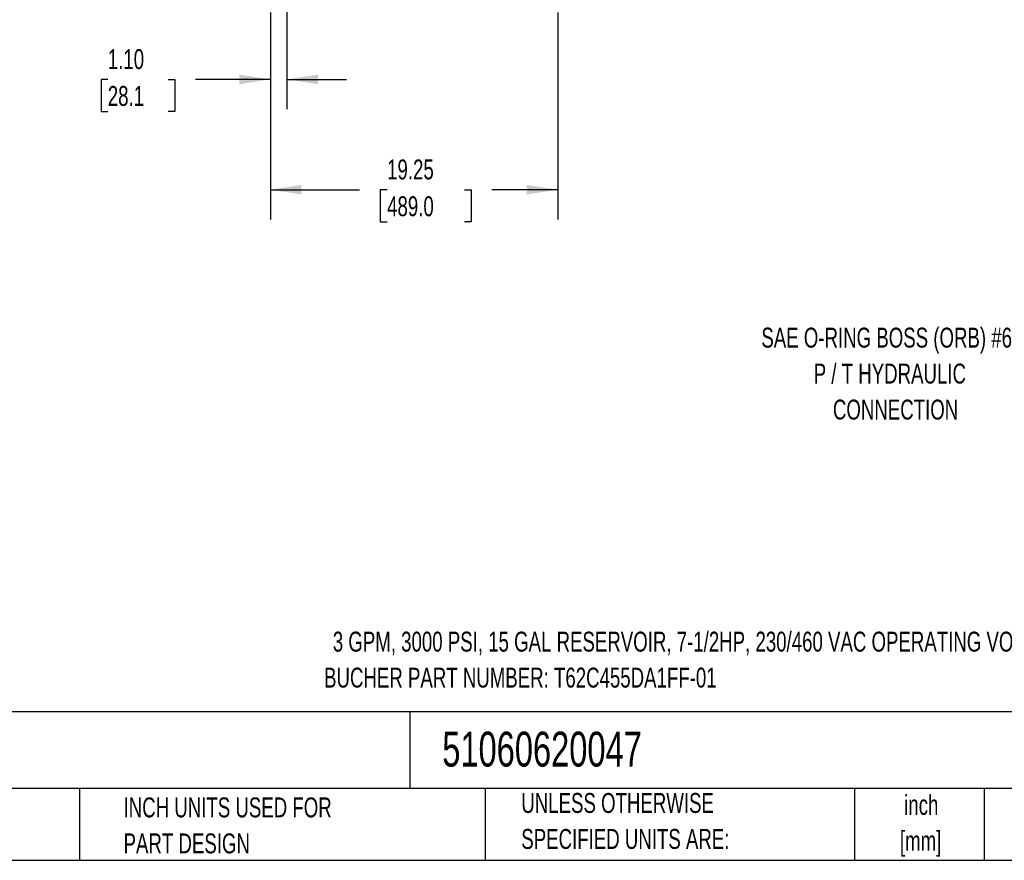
# Model space of a CAD drawing. Header units: inches. Extents: x 4 to 172, y 4 to 132.
# Tile 18 of 41: x 72 to 138, y 4 to 60. Entities that reach past the tile are written whole.
import ezdxf

# ---------------------------------------------------------------- set-up
doc = ezdxf.new("R2010")
doc.units = ezdxf.units.IN
doc.header["$LTSCALE"] = 16
doc.header["$MEASUREMENT"] = 0
doc.layers.add('DIMENSIONS', color=140, linetype='Continuous', lineweight=25)
doc.layers.add('TEXT', color=140, linetype='Continuous', lineweight=25)
doc.styles.add('SLDTEXTSTYLE0', font='TXT', dxfattribs={"width": 0.7})
doc.dimstyles.new('SLDDIMSTYLE0', dxfattribs={"dimtxt": 1.359375, "dimasz": 2.08, "dimexe": 0, "dimexo": 0.0625, "dimgap": 0.339844, "dimtad": 0, "dimtih": 1, "dimtoh": 1, "dimrnd": 1e-09, "dimzin": 4, "dimdsep": 46, "dimtxsty": 'SLDTEXTSTYLE0', "dimsah": 1, "dimcen": 0.09, "dimadec": 0, "dimazin": 1, "dimtfac": 1, "dimtmove": 0, "dimatfit": 0, "dimfxl": 0, "dimfrac": 2, "dimtolj": 1, "dimtzin": 12, "dimarcsym": 0})
doc.dimstyles.new('SLDDIMSTYLE1', dxfattribs={"dimtxt": 1.359375, "dimasz": 2.08, "dimexe": 0, "dimexo": 0.0625, "dimgap": 0.339844, "dimtad": 0, "dimtih": 1, "dimtoh": 1, "dimrnd": 1e-09, "dimzin": 12, "dimdsep": 46, "dimtxsty": 'SLDTEXTSTYLE0', "dimsah": 1, "dimcen": 0.09, "dimadec": 0, "dimazin": 3, "dimtfac": 1, "dimtofl": 0, "dimtmove": 0, "dimatfit": 3, "dimfxl": 0, "dimfrac": 2, "dimtolj": 1, "dimtzin": 12, "dimarcsym": 0})

# ---------------------------------------------------------------- blocks, each defined once
blk = doc.blocks.new('_D_2')
at = {"layer": 'DIMENSIONS'}
for p, q in [((88.78, 60.747), (88.78, 54.272)), ((89.884, 60.881), (89.884, 54.272)), ((77.893, 56.272), (77.437, 56.272)), ((77.437, 56.272), (77.437, 54.111)), ((81.933, 56.272), (82.389, 56.272)), ((82.389, 56.272), (82.389, 54.111)), ((88.78, 56.272), (83.775, 56.272)), ((89.884, 56.272), (93.884, 56.272)), ((77.437, 54.111), (77.893, 54.111)), ((82.389, 54.111), (81.933, 54.111))]:
    blk.add_line(p, q, dxfattribs=at)
for points in [[(88.78, 56.272), (86.7, 56.592), (86.7, 55.952)], [(89.884, 56.272), (91.964, 55.952), (91.964, 56.592)]]:
    blk.add_solid(points, dxfattribs=at)
at = {"layer": 'DIMENSIONS', "char_height": 1.3333, "attachment_point": 1, "style": 'SLDTEXTSTYLE0'}
for s, insert in [('1.10', (77.893, 58.295)), ('28.1', (77.893, 55.83))]:
    blk.add_mtext(s, dxfattribs=dict(at, insert=insert))
blk = doc.blocks.new('_D_3')
at = {"layer": 'DIMENSIONS'}
for p, q in [((88.78, 60.747), (88.78, 46.887)), ((108.03, 60.747), (108.03, 46.887)), ((88.78, 48.887), (94.754, 48.887)), ((96.596, 48.887), (96.14, 48.887)), ((96.14, 48.887), (96.14, 46.726)), ((101.766, 48.887), (102.223, 48.887)), ((102.223, 48.887), (102.223, 46.726)), ((108.03, 48.887), (103.609, 48.887)), ((96.14, 46.726), (96.596, 46.726)), ((102.223, 46.726), (101.766, 46.726))]:
    blk.add_line(p, q, dxfattribs=at)
for points in [[(88.78, 48.887), (90.86, 48.567), (90.86, 49.207)], [(108.03, 48.887), (105.95, 49.207), (105.95, 48.567)]]:
    blk.add_solid(points, dxfattribs=at)
at = {"layer": 'DIMENSIONS', "char_height": 1.3333, "attachment_point": 1, "style": 'SLDTEXTSTYLE0'}
for s, insert in [('19.25', (96.596, 50.91)), ('489.0', (96.596, 48.445))]:
    blk.add_mtext(s, dxfattribs=dict(at, insert=insert))

msp = doc.modelspace()

# ---------------------------------------------------------------- linework, layer by layer
at = {"layer": 'TEXT'}
for p, q in [((172, 13.938), (4, 13.938)), ((98.116, 13.938), (98.116, 8.8)), ((172, 8.8), (4, 8.8)), ((75.998, 8.8), (75.998, 4)), ((103.169, 8.8), (103.169, 4)), ((127.889, 8.8), (127.889, 4)), ((136.575, 8.8), (136.575, 4)), ((4, 4), (172, 4))]:
    msp.add_line(p, q, dxfattribs=at)

# ---------------------------------------------------------------- texts
at = {"layer": 'TEXT', "style": 'SLDTEXTSTYLE0'}
for s, insert, char_height, attachment_point in [('SAE O-RING BOSS (ORB) #6', (130.046, 39.652), 1.33333, 2), ('P / T HYDRAULIC', (130.259, 37.245), 1.33333, 2), ('CONNECTION', (130.641, 34.837), 1.3333, 2), ('3 GPM, 3000 PSI, 15 GAL RESERVOIR, 7-1/2HP, 230/460 VAC OPERATING VOLTAGE.', (92.957, 19.303), 1.33333, 1), ('BUCHER PART NUMBER: T62C455DA1FF-01', (92.374, 16.895), 1.33333, 1), ('51060620047', (100.288, 12.608), 2.33333, 1), ('INCH UNITS USED FOR', (78.948, 8.206), 1.33333, 1), ('UNLESS OTHERWISE', (105.58, 8.504), 1.33333, 1), ('inch', (132.362, 8.376), 1.3333, 2), ('SPECIFIED UNITS ARE:', (105.58, 6.096), 1.33333, 1), ('[mm]', (132.317, 5.968), 1.3333, 2), ('PART DESIGN', (78.948, 5.798), 1.33333, 1)]:
    msp.add_mtext(s, dxfattribs=dict(at, insert=insert, char_height=char_height, attachment_point=attachment_point))

# ---------------------------------------------------------------- dimensions: what is measured, and where the dimension line sits
at = {"layer": 'DIMENSIONS'}
for base, p1, p2, dimstyle, picture, middle in [((88.78, 56.272), (89.884, 61.681), (88.78, 61.547), 'SLDDIMSTYLE0', '_D_2', (79.913, 56.272)), ((108.03, 48.887), (88.78, 61.547), (108.03, 61.547), 'SLDDIMSTYLE1', '_D_3', (99.181, 48.887))]:
    dim = msp.add_linear_dim(base=base, p1=p1, p2=p2, dimstyle=dimstyle, dxfattribs=at)
    dim.commit()
    dim.dimension.update_dxf_attribs({"geometry": picture, "text_midpoint": middle, "dimtype": 160})

doc.saveas('drawing.dxf')
